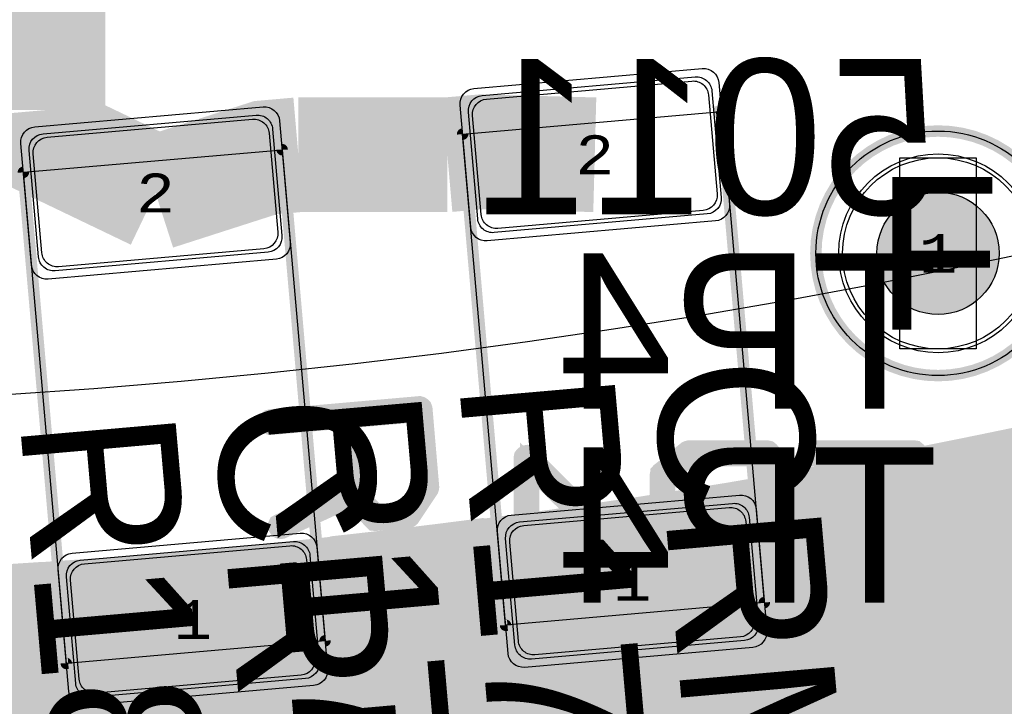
# Model space of a CAD drawing. Extents: x -125 to 125, y -186 to 125.
# Tile 37 of 112: x 6 to 19, y -94 to -85. Entities that reach past the tile are written whole.
import ezdxf
from ezdxf.enums import TextEntityAlignment as Align

# ---------------------------------------------------------------- set-up
doc = ezdxf.new("R2010")
doc.units = 0
doc.header["$MEASUREMENT"] = 0
for name, color, linetype in [('ASSEMBLY_OUTLINES_BTM', 191, 'CONTINUOUS'), ('ASSEMBLY_OUTLINES_TOP', 102, 'CONTINUOUS'), ('ASSEMBLY_PART_NUMBERS_BTM', 191, 'CONTINUOUS'), ('ASSEMBLY_PART_NUMBERS_TOP', 102, 'CONTINUOUS'), ('ASSEMBLY_REF_DES_BTM', 191, 'CONTINUOUS'), ('ASSEMBLY_REF_DES_TOP', 102, 'CONTINUOUS'), ('BOARD_OUTLINE', 10, 'CONTINUOUS'), ('DRILL_DRAWING', 21, 'CONTINUOUS'), ('GENERATED_SILKSCREEN_BTM', 255, 'CONTINUOUS'), ('GENERATED_SILKSCREEN_TOP', 140, 'CONTINUOUS'), ('MANUFACTURING_OUTLINES', 10, 'CONTINUOUS'), ('PART_HOLES_LAYER_BOTTOM', 30, 'CONTINUOUS'), ('PART_HOLES_LAYER_TOP', 30, 'CONTINUOUS'), ('PART_PADS_LAYER_BOTTOM', 230, 'CONTINUOUS'), ('PART_PADS_LAYER_TOP', 150, 'CONTINUOUS'), ('PART_PADS_SMD_TOP', 150, 'CONTINUOUS'), ('PIN_NUMBERS_BTM', 8, 'CONTINUOUS'), ('PIN_NUMBERS_TOP', 8, 'CONTINUOUS'), ('PLACEMENT_OUTLINES_BTM', 222, 'CONTINUOUS'), ('PLACEMENT_OUTLINES_TOP', 130, 'CONTINUOUS'), ('PLANE_DATA_LAYER_BOTTOM', 230, 'CONTINUOUS'), ('PLANE_DATA_LAYER_TOP', 150, 'CONTINUOUS'), ('PLANE_SHAPES_LAYER_BOTTOM', 230, 'CONTINUOUS'), ('PLANE_SHAPES_LAYER_TOP', 150, 'CONTINUOUS'), ('ROUTE_BORDER', 151, 'CONTINUOUS'), ('SILKSCREEN_OUTLINES_BTM', 211, 'CONTINUOUS'), ('SILKSCREEN_OUTLINES_TOP', 150, 'CONTINUOUS'), ('SILKSCREEN_REF_DES_BTM', 211, 'CONTINUOUS'), ('SILKSCREEN_REF_DES_TOP', 150, 'CONTINUOUS'), ('SOLDERMASK_PADS_BTM', 12, 'CONTINUOUS'), ('SOLDERMASK_PADS_TOP', 180, 'CONTINUOUS'), ('SOLDERPASTE_PADS_TOP', 180, 'CONTINUOUS'), ('TRACES_LAYER_TOP', 150, 'CONTINUOUS')]:
    doc.layers.add(name, color=color, linetype=linetype)
doc.styles.add('COURIER_NEW', font='cour.ttf')
doc.styles.add('VERIBEST_GERBER_0', font='txt')

msp = doc.modelspace()

# ---------------------------------------------------------------- hatches: boundary and pattern name
at = {"layer": 'PART_HOLES_LAYER_BOTTOM'}
h = msp.add_hatch(color=256, dxfattribs=at)
edge = h.paths.add_edge_path()
edge.add_arc((18, -88.25), 0.8, 0, 360)
at = {"layer": 'PART_HOLES_LAYER_TOP'}
h = msp.add_hatch(color=256, dxfattribs=at)
edge = h.paths.add_edge_path()
edge.add_arc((18, -88.25), 0.8, 0, 360)
at = {"layer": 'PLANE_DATA_LAYER_BOTTOM'}
h = msp.add_hatch(color=256, dxfattribs=at)
h.paths.add_polyline_path([(-96.5, 0, -1), (96.5, 0, -1)], flags=0)
h.paths.add_polyline_path([(-92.5, 0, -1), (92.5, 0, -1)], flags=0)
at = {"layer": 'PLANE_DATA_LAYER_TOP'}
h = msp.add_hatch(color=256, dxfattribs=at)
h.paths.add_polyline_path([(96.500626, 0.347726, -0.000900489), (96.5, 0.000138), (96.5, -0.695031), (96.499998, -0.69558, -0.003602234), (96.479959, -2.08588, -0.003602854), (96.439883, -3.475986, -0.003602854), (96.379778, -4.86537, -0.003602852), (96.299658, -6.253743, -0.003602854), (96.199539, -7.640818, -0.003602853), (96.079443, -9.026306, -0.003602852), (95.939393, -10.409919, -0.003602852), (95.779419, -11.79137, -0.003602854), (95.599554, -13.170373, -0.003602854), (95.399836, -14.546641, -0.003602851), (95.180306, -15.919887, -0.007205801), (94.681997, -18.656178, -0.003602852), (94.403321, -20.018653, -0.003602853), (94.10504, -21.376971, -0.003602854), (93.787216, -22.73085, -0.003602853), (93.449915, -24.080008, -0.003602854), (93.093207, -25.424166, -0.003602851), (92.717167, -26.763043, -0.003602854), (92.321871, -28.096363, -0.010808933), (91.021296, -32.060211, -0.003602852), (90.549842, -33.368542, -0.0072058), (89.550621, -35.964145, -0.003602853), (89.023062, -37.250878, -0.003602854), (88.477015, -38.529875, -0.003602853), (87.912594, -39.80087, -0.003602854), (87.329916, -41.0636, -0.003602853), (86.729102, -42.317802, -0.003602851), (86.110277, -43.563215, -0.007205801), (84.81911, -46.026645, -0.003602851), (84.147037, -47.244149, -0.007205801), (82.750609, -49.649474, -0.003602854), (82.026543, -50.836794, -0.003602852), (81.285444, -52.013557, -0.003602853), (80.527463, -53.179518, -0.003602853), (79.752759, -54.334435, -0.003602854), (78.961493, -55.478069, -0.003602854), (78.153828, -56.610181, -0.003602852), (77.329934, -57.730537, -0.003602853), (76.489979, -58.838903, -0.007205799), (74.762594, -61.018751, -0.003602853), (73.875522, -62.08978, -0.003602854), (72.973107, -63.147914, -0.003602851), (72.055539, -64.192934, -0.003602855), (71.123006, -65.224624, -0.007205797), (69.213826, -67.247153, -0.003602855), (68.237576, -68.237576, -0.003602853), (67.247154, -69.213826, -0.003602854), (66.242767, -70.175703, -0.003602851), (65.224624, -71.123006, -0.003602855), (64.192934, -72.055539, -0.003602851), (63.147914, -72.973107, -0.003602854), (62.08978, -73.875522, -0.003602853), (61.018751, -74.762594, -0.007205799), (58.838903, -76.489979, -0.003602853), (57.730537, -77.329934, -0.003602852), (56.610181, -78.153828, -0.003602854), (55.478069, -78.961493, -0.003602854), (54.334435, -79.752759, -0.003602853), (53.179518, -80.527463, -0.003602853), (52.013557, -81.285444, -0.003602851), (50.836794, -82.026542, -0.003602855), (49.649474, -82.750609, -0.007205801), (47.244149, -84.147037, -0.003602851), (46.026645, -84.81911, -0.007205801), (43.563215, -86.110277, -0.003602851), (42.317802, -86.729102, -0.003602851), (41.063601, -87.329916, -0.003602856), (39.80087, -87.912594, -0.003602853), (38.529875, -88.477015, -0.003602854), (37.250878, -89.023062, -0.003602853), (35.964145, -89.550621, -0.0072058), (33.368542, -90.549842, -0.003602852), (32.060211, -91.021296, -0.010808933), (28.096363, -92.321871, -0.003602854), (26.763043, -92.717167, -0.003602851), (25.424166, -93.093207, -0.003602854), (24.080008, -93.449915, -0.003602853), (22.73085, -93.787216, -0.003602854), (21.376971, -94.10504, -0.003602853), (20.018653, -94.403321, -0.003602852), (18.656178, -94.681997, -0.007205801), (15.919887, -95.180306, -0.003602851), (14.546641, -95.399836, -0.003602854), (13.170373, -95.599554, -0.003602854), (11.79137, -95.779419, -0.003602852), (10.409919, -95.939393, -0.003602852), (9.026306, -96.079443, -0.003602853), (7.640818, -96.199539, -0.003602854), (6.253743, -96.299658, -0.003602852), (4.86537, -96.379778, -0.003602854), (3.475986, -96.439883, -0.003602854), (2.08588, -96.479959, -0.010808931), (-2.08588, -96.479959, -0.003602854), (-3.475986, -96.439883, -0.003602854), (-4.86537, -96.379778, -0.003602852), (-6.253743, -96.299658, -0.003602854), (-7.640818, -96.199539, -0.003602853), (-9.026306, -96.079443, -0.003602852), (-10.409919, -95.939393, -0.003602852), (-11.79137, -95.779419, -0.003602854), (-13.170373, -95.599554, -0.003602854), (-14.546641, -95.399836, -0.003602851), (-15.919887, -95.180306, -0.007205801), (-18.656178, -94.681997, -0.003602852), (-20.018653, -94.403321, -0.003602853), (-21.376971, -94.10504, -0.003602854), (-22.73085, -93.787216, -0.003602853), (-24.080008, -93.449915, -0.003602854), (-25.424166, -93.093207, -0.003602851), (-26.763043, -92.717167, -0.003602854), (-28.096363, -92.321871, -0.010808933), (-32.060211, -91.021296, -0.003602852), (-33.368542, -90.549842, -0.0072058), (-35.964145, -89.550621, -0.003602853), (-37.250878, -89.023062, -0.003602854), (-38.529875, -88.477015, -0.003602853), (-39.80087, -87.912594, -0.003602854), (-41.0636, -87.329916, -0.003602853), (-42.317802, -86.729102, -0.003602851), (-43.563215, -86.110277, -0.007205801), (-46.026645, -84.81911, -0.003602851), (-47.244149, -84.147037, -0.007205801), (-49.649474, -82.750609, -0.003602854), (-50.836794, -82.026543, -0.003602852), (-52.013557, -81.285444, -0.003602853), (-53.179518, -80.527463, -0.003602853), (-54.334435, -79.752759, -0.003602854), (-55.478069, -78.961493, -0.003602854), (-56.610181, -78.153828, -0.003602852), (-57.730537, -77.329934, -0.003602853), (-58.838903, -76.489979, -0.007205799), (-61.018751, -74.762594, -0.003602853), (-62.08978, -73.875522, -0.003602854), (-63.147914, -72.973107, -0.003602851), (-64.192934, -72.055539, -0.003602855), (-65.224624, -71.123006, -0.007205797), (-67.247153, -69.213826, -0.003602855), (-68.237576, -68.237576, -0.003602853), (-69.213826, -67.247154, -0.003602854), (-70.175703, -66.242767, -0.003602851), (-71.123006, -65.224624, -0.003602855), (-72.055539, -64.192934, -0.003602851), (-72.973107, -63.147914, -0.003602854), (-73.875522, -62.08978, -0.003602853), (-74.762594, -61.018751, -0.007205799), (-76.489979, -58.838903, -0.003602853), (-77.329934, -57.730537, -0.003602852), (-78.153828, -56.610181, -0.003602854), (-78.961493, -55.478069, -0.003602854), (-79.752759, -54.334435, -0.003602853), (-80.527463, -53.179518, -0.003602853), (-81.285444, -52.013557, -0.003602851), (-82.026542, -50.836794, -0.003602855), (-82.750609, -49.649474, -0.007205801), (-84.147037, -47.244149, -0.003602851), (-84.81911, -46.026645, -0.007205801), (-86.110277, -43.563215, -0.003602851), (-86.729102, -42.317802, -0.003602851), (-87.329916, -41.063601, -0.003602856), (-87.912594, -39.80087, -0.003602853), (-88.477015, -38.529875, -0.003602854), (-89.023062, -37.250878, -0.003602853), (-89.550621, -35.964145, -0.0072058), (-90.549842, -33.368542, -0.003602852), (-91.021296, -32.060211, -0.010808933), (-92.321871, -28.096363, -0.003602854), (-92.717167, -26.763043, -0.003602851), (-93.093207, -25.424166, -0.003602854), (-93.449915, -24.080008, -0.003602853), (-93.787216, -22.73085, -0.003602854), (-94.10504, -21.376971, -0.003602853), (-94.403321, -20.018653, -0.003602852), (-94.681997, -18.656178, -0.007205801), (-95.180306, -15.919887, -0.003602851), (-95.399836, -14.546641, -0.003602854), (-95.599554, -13.170373, -0.003602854), (-95.779419, -11.79137, -0.003602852), (-95.939393, -10.409919, -0.003602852), (-96.079443, -9.026306, -0.003602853), (-96.199539, -7.640818, -0.003602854), (-96.299658, -6.253743, -0.003602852), (-96.379778, -4.86537, -0.003602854), (-96.439883, -3.475986, -0.003602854), (-96.479959, -2.08588, -0.003602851), (-96.5, -0.695342, -0.001801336), (-96.502505, -0.000033), (-96.502505, 0.000033, -0.001801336), (-96.5, 0.695342, -0.003602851), (-96.479959, 2.08588, -0.003602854), (-96.439883, 3.475986, -0.003602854), (-96.379778, 4.86537, -0.003602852), (-96.299658, 6.253743, -0.003602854), (-96.199539, 7.640818, -0.003602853), (-96.079443, 9.026306, -0.003602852), (-95.939393, 10.409919, -0.003602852), (-95.779419, 11.79137, -0.003602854), (-95.599554, 13.170373, -0.003602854), (-95.399836, 14.546641, -0.003602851), (-95.180306, 15.919887, -0.007205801), (-94.681997, 18.656178, -0.003016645), (-94.45, 19.797247, -0.0005862), (-94.403321, 20.018653, -0.003602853), (-94.10504, 21.376971, -0.003602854), (-93.787216, 22.73085, -0.003602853), (-93.449915, 24.080008, -0.003602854), (-93.093207, 25.424166, -0.003602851), (-92.717167, 26.763043, -0.003602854), (-92.321871, 28.096363, -0.010808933), (-91.021296, 32.060211, -0.003602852), (-90.549842, 33.368542, -0.003602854), (-90.059583, 34.669944, -0.000659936), (-89.967752, 34.907551, -0.002942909), (-89.550621, 35.964145, -0.003602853), (-89.023062, 37.250878, -0.003602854), (-88.477015, 38.529875, -0.003602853), (-87.912594, 39.80087, -0.003602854), (-87.329916, 41.0636, -0.003602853), (-86.729102, 42.317802, -0.003602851), (-86.110277, 43.563215, -0.007205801), (-84.81911, 46.026645, -0.003602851), (-84.147037, 47.244149, -0.007205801), (-82.750609, 49.649474, -0.003602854), (-82.026543, 50.836794, -0.003602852), (-81.285444, 52.013557, -0.003602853), (-80.527463, 53.179518, -0.003602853), (-79.752759, 54.334435, -0.003602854), (-78.961493, 55.478069, -0.003602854), (-78.153828, 56.610181, -0.003602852), (-77.329934, 57.730537, -0.003602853), (-76.489979, 58.838903, -0.007205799), (-74.762594, 61.018751, -0.003602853), (-73.875522, 62.08978, -0.003602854), (-72.973107, 63.147914, -0.003602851), (-72.055539, 64.192934, -0.003602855), (-71.123006, 65.224624, -0.007205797), (-69.213826, 67.247153, -0.003602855), (-68.237576, 68.237576, -0.003602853), (-67.247154, 69.213826, -0.003602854), (-66.242767, 70.175703, -0.003602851), (-65.224624, 71.123006, -0.003602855), (-64.192934, 72.055539, -0.003602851), (-63.147914, 72.973107, -0.003602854), (-62.08978, 73.875522, -0.003602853), (-61.018751, 74.762594, -0.007205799), (-58.838903, 76.489979, -0.003602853), (-57.730537, 77.329934, -0.003602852), (-56.610181, 78.153828, -0.003602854), (-55.478069, 78.961493, -0.003602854), (-54.334435, 79.752759, -0.003602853), (-53.179518, 80.527463, -0.003602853), (-52.013557, 81.285444, -0.003602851), (-50.836794, 82.026542, -0.003602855), (-49.649474, 82.750609, -0.007205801), (-47.244149, 84.147037, -0.003602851), (-46.026645, 84.81911, -0.007205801), (-43.563215, 86.110277, -0.003602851), (-42.317802, 86.729102, -0.003602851), (-41.063601, 87.329916, -0.003602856), (-39.80087, 87.912594, -0.003602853), (-38.529875, 88.477015, -0.003602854), (-37.250878, 89.023062, -0.003602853), (-35.964145, 89.550621, -0.0072058), (-33.368542, 90.549842, -0.003602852), (-32.060211, 91.021296, -0.010808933), (-28.096363, 92.321871, -0.003602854), (-26.763043, 92.717167, -0.003602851), (-25.424166, 93.093207, -0.003602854), (-24.080008, 93.449915, -0.003602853), (-22.73085, 93.787216, -0.003602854), (-21.376971, 94.10504, -0.003602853), (-20.018653, 94.403321, -0.003602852), (-18.656178, 94.681997, -0.007205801), (-15.919887, 95.180306, -0.003602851), (-14.546641, 95.399836, -0.003602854), (-13.170373, 95.599554, -0.003602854), (-11.79137, 95.779419, -0.003602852), (-10.409919, 95.939393, -0.003602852), (-9.026306, 96.079443, -0.003602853), (-7.640818, 96.199539, -0.003602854), (-6.253743, 96.299658, -0.003602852), (-4.86537, 96.379778, -0.003602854), (-3.475986, 96.439883, -0.003602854), (-2.08588, 96.479959, -0.010808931), (2.08588, 96.479959, -0.003602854), (3.475986, 96.439883, -0.003602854), (4.86537, 96.379778, -0.003602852), (6.253743, 96.299658, -0.003602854), (7.640818, 96.199539, -0.003602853), (9.026306, 96.079443, -0.003602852), (10.409919, 95.939393, -0.003602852), (11.79137, 95.779419, -0.003602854), (13.170373, 95.599554, -0.003602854), (14.546641, 95.399836, -0.003602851), (15.919887, 95.180306, -0.007205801), (18.656178, 94.681997, -0.003602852), (20.018653, 94.403321, -0.003602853), (21.376971, 94.10504, -0.003602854), (22.73085, 93.787216, -0.003602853), (24.080008, 93.449915, -0.003602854), (25.424166, 93.093207, -0.003602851), (26.763043, 92.717167, -0.003602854), (28.096363, 92.321871, -0.010808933), (32.060211, 91.021296, -0.003602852), (33.368542, 90.549842, -0.0072058), (35.964145, 89.550621, -0.003602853), (37.250878, 89.023062, -0.003602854), (38.529875, 88.477015, -0.003602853), (39.80087, 87.912594, -0.003602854), (41.0636, 87.329916, -0.003602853), (42.317802, 86.729102, -0.003602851), (43.563215, 86.110277, -0.007205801), (46.026645, 84.81911, -0.003602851), (47.244149, 84.147037, -0.007205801), (49.649474, 82.750609, -0.003602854), (50.836794, 82.026543, -0.003602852), (52.013557, 81.285444, -0.003602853), (53.179518, 80.527463, -0.003602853), (54.334435, 79.752759, -0.003602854), (55.478069, 78.961493, -0.003602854), (56.610181, 78.153828, -0.003602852), (57.730537, 77.329934, -0.003602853), (58.838903, 76.489979, -0.007205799), (61.018751, 74.762594, -0.003602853), (62.08978, 73.875522, -0.003602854), (63.147914, 72.973107, -0.003602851), (64.192934, 72.055539, -0.003602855), (65.224624, 71.123006, -0.007205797), (67.247153, 69.213826, -0.003602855), (68.237576, 68.237576, -0.003602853), (69.213826, 67.247154, -0.003602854), (70.175703, 66.242767, -0.003602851), (71.123006, 65.224624, -0.003602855), (72.055539, 64.192934, -0.003602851), (72.973107, 63.147914, -0.003602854), (73.875522, 62.08978, -0.003602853), (74.762594, 61.018751, -0.007205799), (76.489979, 58.838903, -0.003602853), (77.329934, 57.730537, -0.003602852), (78.153828, 56.610181, -0.003602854), (78.961493, 55.478069, -0.003602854), (79.752759, 54.334435, -0.003602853), (80.527463, 53.179518, -0.003602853), (81.285444, 52.013557, -0.003602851), (82.026542, 50.836794, -0.003602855), (82.750609, 49.649474, -0.007205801), (84.147037, 47.244149, -0.003602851), (84.81911, 46.026645, -0.007205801), (86.110277, 43.563215, -0.003602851), (86.729102, 42.317802, -0.003602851), (87.329916, 41.063601, -0.003602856), (87.912594, 39.80087, -0.003602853), (88.477015, 38.529875, -0.003602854), (89.023062, 37.250878, -0.003602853), (89.550621, 35.964145, -0.0072058), (90.549842, 33.368542, -0.003602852), (91.021296, 32.060211, -0.010808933), (92.321871, 28.096363, -0.003602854), (92.717167, 26.763043, -0.003602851), (93.093207, 25.424166, -0.003602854), (93.449915, 24.080008, -0.003602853), (93.787216, 22.73085, -0.003602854), (94.10504, 21.376971, -0.003602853), (94.403321, 20.018653, -0.003602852), (94.681997, 18.656178, -0.007205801), (95.180306, 15.919887, -0.003602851), (95.399836, 14.546641, -0.003602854), (95.599554, 13.170373, -0.003602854), (95.779419, 11.79137, -0.003602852), (95.939393, 10.409919, -0.003602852), (96.079443, 9.026306, -0.003602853), (96.199539, 7.640818, -0.003602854), (96.299658, 6.253743, -0.003602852), (96.379778, 4.86537, -0.003602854), (96.439883, 3.475986, -0.003602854), (96.479959, 2.08588, -0.003602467), (96.499999, 0.69549), (96.500001, 0.695215, -0.000899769), (96.500626, 0.347904)], flags=0)
h.paths.add_polyline_path([(-92.6, -13.6, 0.414213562), (-92.15, -13.15), (-92.15, -10.35, 0.414213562), (-92.6, -9.9), (-94, -9.9, 0.414213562), (-94.45, -10.35), (-94.45, -13.15, 0.414213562), (-94, -13.6)], flags=0)
h.paths.add_polyline_path([(-86.821663, 32.379905, 0.087486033), (-86.794526, 32.533811), (-86.794526, 32.533813, 0.31569986), (-87.091234, 32.956899, -0.00036525), (-87.091339, 32.956936), (-88.405466, 33.435239, -0.000364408), (-88.40557, 33.435278, 0.414642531), (-88.982958, 33.166547), (-89.940615, 30.535407, 0.087486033), (-89.967752, 30.381501), (-89.967752, 30.381499, 0.31569986), (-89.671044, 29.958413, -0.00036525), (-89.670939, 29.958376), (-88.356812, 29.480073, -0.000364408), (-88.356708, 29.480034, 0.414642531), (-87.77932, 29.748765)], flags=0)
h.paths.add_polyline_path([(89.940616, -30.535408, 0.087486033), (89.967753, -30.381502), (89.967753, -30.3815, 0.31569986), (89.671045, -29.958414, -0.00036525), (89.67094, -29.958377), (88.356813, -29.480074, -0.000364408), (88.356709, -29.480035, 0.414642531), (87.779321, -29.748766), (86.821664, -32.379906, 0.087486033), (86.794527, -32.533812), (86.794527, -32.533814, 0.31569986), (87.091235, -32.9569, -0.00036525), (87.09134, -32.956937), (88.405467, -33.43524, -0.000364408), (88.405571, -33.435279, 0.414642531), (88.982959, -33.166548)], flags=0)
h.paths.add_polyline_path([(91.940615, -24.535408, 0.087486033), (91.967752, -24.381502), (91.967752, -24.3815, 0.31569986), (91.671044, -23.958414, -0.00036525), (91.670939, -23.958377), (90.356812, -23.480074, -0.000364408), (90.356708, -23.480035, 0.414642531), (89.77932, -23.748766), (88.821663, -26.379906, 0.087486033), (88.794526, -26.533812), (88.794526, -26.533814, 0.31569986), (89.091234, -26.9569, -0.00036525), (89.091339, -26.956937), (90.405466, -27.43524, -0.000364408), (90.40557, -27.435279, 0.414642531), (90.982958, -27.166548)], flags=0)
h.paths.add_polyline_path([(93.896668, 6.211975, 0.389682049), (94.308699, 6.66037), (94.308699, 6.660374, 0.021817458), (94.306987, 6.69959), (94.062951, 9.488936, 0.414555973), (93.574922, 9.897961, -0.000289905), (93.574834, 9.897953), (92.182234, 9.776115, -0.000694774), (92.182023, 9.776097, 0.059596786), (92.077335, 9.75449, -0.479061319), (91.977409, 9.818672, 0.001187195), (91.929745, 10.25534, -0.42369729), (91.999473, 10.339751, 0.002394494), (92.003768, 10.340111, -0.000289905), (92.003856, 10.340119), (93.396456, 10.461957, -0.000698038), (93.396668, 10.461975, 0.389682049), (93.808699, 10.91037), (93.808699, 10.910374, 0.021817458), (93.806987, 10.94959), (93.562951, 13.738936, 0.414555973), (93.074922, 14.147961, -0.000289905), (93.074834, 14.147953), (91.682234, 14.026115, -0.000694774), (91.682023, 14.026097, 0.085480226), (91.534215, 13.987564, -0.496668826), (91.427441, 14.045397, 0.068971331), (84.160859, 38.382286, -0.731355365), (84.268524, 38.47976, 0.246006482), (84.685649, 38.461089, -0.000344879), (84.685744, 38.461134), (85.953561, 39.052325, -0.000187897), (85.953613, 39.052349, 0.291678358), (86.213743, 39.460331), (86.213743, 39.460333, 0.109516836), (86.171582, 39.65051), (84.988251, 42.188173, 0.414616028), (84.389675, 42.405573, -0.000344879), (84.38958, 42.405528), (83.121763, 41.814337, -0.000187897), (83.121711, 41.814313, 0.277257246), (82.862222, 41.430334, -0.76979473), (82.717988, 41.400294, 0.005566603), (81.775733, 43.231693, -0.122176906), (81.766899, 43.267306), (81.766899, 43.267307, -0.27753138), (81.807377, 43.334615), (81.814245, 43.33826, -0.347234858), (81.90716, 43.321305, 0.33322508), (82.435649, 43.211089, -0.000344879), (82.435744, 43.211134), (83.703561, 43.802325, -0.000187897), (83.703613, 43.802349, 0.291678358), (83.963743, 44.210331), (83.963743, 44.210333, 0.109516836), (83.921582, 44.40051), (82.738251, 46.938173, 0.414616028), (82.139675, 47.155573, -0.000344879), (82.13958, 47.155528), (80.871763, 46.564337, -0.000187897), (80.871711, 46.564313, 0.291678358), (80.611581, 46.156331), (80.611581, 46.156328, 0.109516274), (80.653742, 45.966152), (81.772211, 43.567586, -0.109514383), (81.77935, 43.535383, -0.277523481), (81.738874, 43.468076), (81.737054, 43.46711, -0.413739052), (81.634081, 43.498584, 0.090205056), (61.088322, 69.458382, -0.215604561), (61.062446, 69.5156), (61.062446, 69.515601, -0.592706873), (61.179725, 69.57978, 0.377286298), (61.767346, 69.669906, -0.000265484), (61.767398, 69.669968), (62.666431, 70.741394, -0.000377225), (62.666505, 70.741482, 0.414652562), (62.611475, 71.375972), (60.466551, 73.175778, 0.414528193), (59.832266, 73.119944, -0.000265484), (59.832214, 73.119882), (58.933181, 72.048456, -0.000377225), (58.933107, 72.048368, 0.326289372), (58.896596, 71.518817, -0.141418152), (58.908314, 71.478215), (58.908314, 71.478214, -0.633744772), (58.783689, 71.41938, 0.006308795), (56.962908, 72.879882, -0.651982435), (56.997159, 73.015058, 0.178521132), (57.267345, 73.169905, -0.000265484), (57.267397, 73.169967), (58.16643, 74.241393, -0.000377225), (58.166504, 74.241481, 0.414652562), (58.111474, 74.875971), (55.96655, 76.675777, 0.414528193), (55.332265, 76.619943, -0.000265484), (55.332213, 76.619881), (54.43318, 75.548455, -0.000377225), (54.433106, 75.548367, 0.356169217), (54.424394, 74.979502, -0.871535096), (54.319872, 74.870565, 0.062704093), (34.065925, 85.998621, -0.590641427), (34.049071, 86.131019, 0.148919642), (34.206673, 86.340617), (34.685501, 87.656187, 0.41421434), (34.416549, 88.232957), (31.785409, 89.190613, 0.414212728), (31.208639, 88.921661), (30.729811, 87.606091, 0.131738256), (30.709535, 87.373891, -0.043742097), (30.710697, 87.360634, -0.51682272), (30.609282, 87.288727, 0.006376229), (28.373307, 88.04093, -0.568880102), (28.344132, 88.16864, 0.115710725), (28.456673, 88.340617), (28.935501, 89.656187, 0.41421434), (28.666549, 90.232957), (26.035409, 91.190613, 0.414212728), (25.458639, 90.921661), (24.979811, 89.606091, 0.249112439), (25.0384, 89.187975, -0.158172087), (25.052916, 89.143237), (25.052916, 89.143236, -0.496686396), (24.956158, 89.069862, 0.085386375), (-6.242478, 92.289119, -0.552856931), (-6.318333, 92.393537, 0.140228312), (-6.292841, 92.639764, -0.000236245), (-6.292853, 92.639835), (-6.535874, 94.018077, 0.414215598), (-7.057181, 94.3831), (-9.814643, 93.896885, 0.363969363), (-10.1865, 93.453722), (-10.1865, 93.453721, 0.043896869), (-10.179589, 93.375162, -0.000236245), (-10.179577, 93.375091), (-9.945144, 92.045556, -0.433709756), (-10.011938, 91.956572, 0.001904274), (-10.712082, 91.877643, -0.448630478), (-10.797106, 91.95333), (-10.797106, 91.953332, -0.051655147), (-10.795488, 91.968951, 0.051663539), (-10.78593, 92.061204), (-10.78593, 92.061205, 0.043896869), (-10.792841, 92.139764, -0.000236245), (-10.792853, 92.139835), (-11.035874, 93.518077, 0.414215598), (-11.557181, 93.8831), (-14.314643, 93.396885, 0.363969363), (-14.6865, 92.953722), (-14.6865, 92.953721, 0.043896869), (-14.679589, 92.875162, -0.000236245), (-14.679577, 92.875091), (-14.436555, 91.496848, 0.024401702), (-14.426834, 91.454041, -0.448265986), (-14.488295, 91.358302, 0.067685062), (-38.359133, 84.171414, -0.742525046), (-38.455439, 84.280996, 0.14000172), (-38.387564, 84.518652), (-38.387564, 84.518654, 0.131651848), (-38.447852, 84.743653), (-39.147852, 85.956089, 0.414214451), (-39.762564, 86.120801), (-42.187436, 84.720801, 0.267949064), (-42.412436, 84.33109), (-42.412436, 84.331088, 0.131651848), (-42.352148, 84.106089), (-41.652148, 82.893653, 0.093511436), (-41.543372, 82.76712, -0.546760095), (-41.55671, 82.639517, 0.006064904), (-43.549064, 81.607162, -0.470943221), (-43.657725, 81.651837, 0.055841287), (-43.697853, 81.743653), (-44.397853, 82.956089, 0.414214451), (-45.012565, 83.120801), (-47.437437, 81.720801, 0.267949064), (-47.662437, 81.33109), (-47.662437, 81.331088, 0.131651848), (-47.602149, 81.106089), (-46.902149, 79.893653, 0.032310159), (-46.869913, 79.845319, -0.450160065), (-46.891817, 79.733352, 0.08430046), (-70.583138, 59.785204, -0.698483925), (-70.717483, 59.834454), (-70.717483, 59.834457, -0.007997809), (-70.717444, 59.836895, 0.00800932), (-70.717213, 59.851309), (-70.717213, 59.851325, 0.24469719), (-70.909102, 60.219942), (-72.055918, 61.022949, 0.414210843), (-72.682643, 60.91244), (-74.288657, 58.618815, 0.153915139), (-74.370039, 58.360705), (-74.370039, 58.360703, 0.24469719), (-74.17815, 57.992086), (-73.031334, 57.189079, 0.087677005), (-72.889368, 57.122944, -0.339663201), (-72.832834, 57.049326), (-72.832834, 57.049325, -0.167529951), (-72.849022, 57.002368, 0.004766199), (-73.922448, 55.603252, -0.512778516), (-74.046173, 55.605942, 0.089867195), (-74.159102, 55.719942), (-75.305918, 56.522949, 0.414210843), (-75.932643, 56.41244), (-77.538657, 54.118815, 0.153915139), (-77.620039, 53.860705), (-77.620039, 53.860703, 0.24469719), (-77.42815, 53.492086), (-76.281334, 52.689079, 0.064126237), (-76.179518, 52.635712, -0.313747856), (-76.129783, 52.564255), (-76.129783, 52.564254, -0.15210982), (-76.143257, 52.520989, 0.076351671), (-88.395677, 27.248013, -0.860655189), (-88.544696, 27.270459), (-88.544696, 27.270478, -0.006273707), (-88.544672, 27.27239, 0.006336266), (-88.544527, 27.283794), (-88.544527, 27.283813, 0.31569986), (-88.841235, 27.706899, -0.00036525), (-88.84134, 27.706936), (-90.155467, 28.185239, -0.000364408), (-90.155571, 28.185278, 0.414642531), (-90.732959, 27.916547), (-91.690616, 25.285407, 0.087486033), (-91.717753, 25.131501), (-91.717753, 25.131499, 0.31569986), (-91.421045, 24.708413, -0.00036525), (-91.42094, 24.708376), (-90.106813, 24.230073, -0.000364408), (-90.106709, 24.230034, 0.414642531), (-89.529321, 24.498765), (-88.6911, 26.801758, -0.83910535), (-88.543295, 26.775697), (-88.543295, 26.775696, -0.073486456), (-88.546552, 26.753657, 0.073487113), (-92.5, 0.000001), (-92.5, -0.000008, 0.013092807), (-92.373191, -4.841856, -0.013063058), (-92.373087, -4.845836), (-92.373087, -4.845845, -0.502092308), (-92.471112, -4.918853, 0.072749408), (-92.6, -4.9), (-94, -4.9, 0.414213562), (-94.45, -5.35), (-94.45, -8.15, 0.414213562), (-94, -8.6), (-92.6, -8.6, 0.229271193), (-92.247083, -8.429193, -0.677052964), (-92.111442, -8.469493, 0.082019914), (-84.496994, -37.636525, -0.105143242), (-84.490401, -37.667529), (-84.490401, -37.66753, -0.745103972), (-84.630333, -37.709299, 0.382657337), (-85.210995, -37.555017), (-86.458406, -38.190605, 0.414213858), (-86.655062, -38.795854), (-85.38389, -41.29067, 0.414212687), (-84.778643, -41.487329), (-83.531232, -40.851741, 0.228402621), (-83.29462, -40.540786, -0.716477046), (-83.15146, -40.522644, 0.004932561), (-82.335813, -42.155236, -0.118851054), (-82.32744, -42.189963, -0.473202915), (-82.418564, -42.264687, 0.168664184), (-82.710994, -42.305018), (-83.958405, -42.940606, 0.414213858), (-84.155061, -43.545855), (-82.883889, -46.040671, 0.414212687), (-82.278642, -46.23733), (-81.031231, -45.601742, 0.220282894), (-80.797612, -45.304376, -0.683310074), (-80.657014, -45.284612, 0.087546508), (-60.288444, -70.153784, -0.218604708), (-60.261909, -70.211575), (-60.261909, -70.211576, -0.577436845), (-60.376226, -70.277557, 0.38895059), (-60.969942, -70.409102), (-61.772948, -71.555915, 0.153915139), (-61.85433, -71.814025, 0.244698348), (-61.662439, -72.182644), (-59.368815, -73.788657, 0.414214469), (-58.742086, -73.67815), (-57.93908, -72.531337, 0.127386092), (-57.860132, -72.319966, -0.592937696), (-57.736781, -72.268347, 0.003607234), (-56.688056, -73.093872, -0.23180665), (-56.658555, -73.154085), (-56.658555, -73.154086, -0.481263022), (-56.751636, -73.228393, 0.30477079), (-57.219942, -73.409102), (-58.022948, -74.555915, 0.153915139), (-58.10433, -74.814025, 0.244698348), (-57.912439, -75.182644), (-55.618815, -76.788657, 0.414214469), (-54.992086, -76.67815), (-54.18908, -75.531337, 0.207575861), (-54.11738, -75.180384, -0.051991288), (-54.119019, -75.164665), (-54.119019, -75.164663, -0.611098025), (-53.998336, -75.102795, 0.064817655), (-32.97034, -86.424572, -0.452207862), (-32.930353, -86.53179, 0.035849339), (-32.956674, -86.590616), (-33.435502, -87.906186, 0.41421434), (-33.16655, -88.482956), (-30.53541, -89.440612, 0.414212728), (-29.95864, -89.17166), (-29.479812, -87.85609, 0.045747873), (-29.458874, -87.776628, -0.460918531), (-29.359538, -87.716974, 0.003943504), (-27.972301, -88.169158, -0.472181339), (-27.928509, -88.278389, 0.03800214), (-27.956674, -88.340617), (-28.435502, -89.656187, 0.41421434), (-28.16655, -90.232957), (-25.53541, -91.190613, 0.414212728), (-24.95864, -90.921661), (-24.479812, -89.606091, 0.160295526), (-24.471042, -89.324924, -0.587338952), (-24.377871, -89.229869, 0.083819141), (6.266683, -92.287478, -0.434212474), (6.348045, -92.363503), (6.348045, -92.363505, -0.048084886), (6.346642, -92.37806, 0.048091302), (6.338354, -92.464026), (6.338354, -92.464029, 0.021817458), (6.340066, -92.503245), (6.462031, -93.897305, -0.000293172), (6.462039, -93.897394, 0.414556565), (6.949592, -94.306987), (9.738938, -94.062951, 0.388878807), (10.149718, -93.614663), (10.149718, -93.614661, 0.021817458), (10.148006, -93.575445), (10.026041, -92.181385, -0.000293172), (10.026033, -92.181296, 0.072391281), (9.996403, -92.055103, -0.494517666), (10.059017, -91.951434, 0.005370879), (12.031965, -91.714131, -0.452957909), (12.118077, -91.789684, -0.08462704), (12.113773, -91.814931, 0.084628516), (12.088355, -91.964028), (12.088355, -91.964029, 0.021817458), (12.090067, -92.003245), (12.212032, -93.397305, -0.000293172), (12.21204, -93.397394, 0.414556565), (12.699593, -93.806987), (15.488939, -93.562951, 0.388878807), (15.899719, -93.114663), (15.899719, -93.114661, 0.021817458), (15.898007, -93.075445), (15.776042, -91.681385, -0.000293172), (15.776034, -91.681296, 0.253230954), (15.540527, -91.3235, -0.71386987), (15.563745, -91.181247, 0.06527067), (38.541526, -84.088054, -0.546488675), (38.649476, -84.157324, -0.053346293), (38.647751, -84.173446, 0.053346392), (38.637564, -84.268654), (38.637564, -84.268655, 0.131651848), (38.697852, -84.493654), (39.397852, -85.70609, 0.414214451), (40.012564, -85.870802), (42.437436, -84.470802, 0.267949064), (42.662436, -84.081091), (42.662436, -84.081089, 0.131651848), (42.602148, -83.85609), (41.902148, -82.643654, 0.037946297), (41.863667, -82.587341, -0.170449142), (41.846942, -82.539705, -0.282375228), (41.888635, -82.471766, 0.006553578), (44.035906, -81.345492, -0.637481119), (44.146815, -81.427875, 0.050823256), (44.137564, -81.518651), (44.137564, -81.518654, 0.131651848), (44.197852, -81.743653), (44.897852, -82.956089, 0.414214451), (45.512564, -83.120801), (47.937436, -81.720801, 0.267949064), (48.162436, -81.33109), (48.162436, -81.331088, 0.131651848), (48.102148, -81.106089), (47.402148, -79.893653, 0.165518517), (47.183968, -79.702627, -0.618397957), (47.174153, -79.566634, 0.081498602), (70.127567, -60.318938, -0.734279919), (70.261139, -60.376403, 0.025555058), (70.258791, -60.422313), (70.258791, -60.422318, 0.221999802), (70.419938, -60.767374, -0.000291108), (70.420006, -60.767431), (71.491367, -61.666409, -0.000393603), (71.491459, -61.666486, 0.414672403), (72.125973, -61.611475), (73.925779, -59.46655, 0.176326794), (74.031059, -59.177296), (74.031059, -59.177294, 0.221999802), (73.869912, -58.832238, -0.000291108), (73.869844, -58.832181), (72.798483, -57.933203, -0.000393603), (72.798391, -57.933126, 0.268072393), (72.355156, -57.85436, -0.520217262), (72.252973, -57.782727, -0.170124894), (72.269638, -57.735166, 0.005995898), (73.633402, -55.985464, -0.641794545), (73.768599, -56.015761, 0.167709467), (73.919937, -56.267373, -0.000291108), (73.920005, -56.26743), (74.991366, -57.166408, -0.000393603), (74.991458, -57.166485, 0.414672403), (75.625972, -57.111474), (77.425778, -54.966549, 0.176326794), (77.531058, -54.677295), (77.531058, -54.677293, 0.221999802), (77.369911, -54.332237, -0.000291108), (77.369843, -54.33218), (76.298482, -53.433202, -0.000393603), (76.29839, -53.433125, 0.414672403), (75.663876, -53.488136), (75.597031, -53.567799, -0.959956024), (75.476482, -53.474767, 0.155332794), (92.5, 0), (92.5, 0.000005, 0.016266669), (92.304296, 6.013897, -0.016255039), (92.304135, 6.018848), (92.304135, 6.018851, -0.461807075), (92.392454, 6.094081, 0.062118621), (92.503767, 6.090111, -0.000293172), (92.503856, 6.090119), (93.896456, 6.211957, -0.000698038)], flags=0)
for points in [[(15.327701, -91.71999), (15.665935, -91.316898)], [(12.538354, -91.964026), (12.014558, -91.913794)], [(9.5777, -92.21999), (10.092644, -92.111736)], [(6.788353, -92.464026), (6.262369, -92.448972)], [(15.449719, -93.114662), (15.852812, -93.452897)], [(12.660372, -93.358698), (12.322137, -93.761791)], [(9.699718, -93.614662), (10.102811, -93.952897)], [(6.910371, -93.858698), (6.572136, -94.261791)]]:
    msp.add_hatch(color=256, dxfattribs=at).paths.add_polyline_path(points, is_closed=False, flags=0)
at = {"layer": 'PLANE_SHAPES_LAYER_BOTTOM'}
h = msp.add_hatch(color=256, dxfattribs=at)
h.paths.add_polyline_path([(-96.5, 0, -1), (96.5, 0, -1)], flags=0)
h.paths.add_polyline_path([(-92.5, 0, -1), (92.5, 0, -1)], flags=0)
at = {"layer": 'PLANE_SHAPES_LAYER_TOP'}
h = msp.add_hatch(color=256, dxfattribs=at)
h.paths.add_polyline_path([(-96.56345, 0, -1), (96.56345, 0, -1)], flags=0)
h.paths.add_polyline_path([(-92.5, 0, -1), (92.5, 0, -1)], flags=0)

# ---------------------------------------------------------------- linework, layer by layer
at = {"layer": 'ASSEMBLY_OUTLINES_BTM'}
msp.add_lwpolyline([(17.5, -89.5), (17.5, -87), (18.5, -87), (18.5, -89.5)], close=True, dxfattribs=at)
msp.add_circle((18, -88.25), 1.6, dxfattribs=at)
at = {"layer": 'ASSEMBLY_OUTLINES_TOP'}
for points in [[(12.337982, -93.115874), (11.775828, -86.690418), (15.16289, -86.394088), (15.725044, -92.819544)], [(6.587982, -93.615873), (6.025828, -87.190418), (9.41289, -86.894088), (9.975044, -93.319544)]]:
    msp.add_lwpolyline(points, close=True, dxfattribs=at)
for radius in [125, 90.284619]:
    msp.add_circle((0, 0), radius, dxfattribs=at)
at = {"layer": 'BOARD_OUTLINE'}
msp.add_circle((0, 0), 97.5, dxfattribs=at)
at = {"layer": 'GENERATED_SILKSCREEN_BTM', "const_width": 0.15}
msp.add_lwpolyline([(16.4, -88.25, -1), (19.6, -88.25, -1)], format="xyb", close=True, dxfattribs=at)
at = {"layer": 'GENERATED_SILKSCREEN_BTM', "const_width": 0.254}
for points in [[(13.746008, -92.116896), (12.652792, -91.027744), (12.652792, -92.116896), (13.746008, -92.116896)], [(14.3678, -91.596704), (14.361704, -91.59264), (14.359672, -91.58248), (14.355608, -91.57232), (14.353576, -91.56216), (14.353576, -91.143568), (14.355608, -91.133408), (14.359672, -91.127312), (14.359672, -91.121216), (14.361704, -91.119184), (14.365768, -91.117152), (14.3678, -91.113088), (14.71324, -90.832672), (14.7234, -90.828608), (14.731528, -90.826576), (14.739656, -90.824544), (15.763784, -90.824544), (15.782072, -90.828608), (15.794264, -90.838768), (15.804424, -90.85096), (15.808488, -90.865184), (15.808488, -92.815904), (15.804424, -92.83216), (15.794264, -92.84232), (15.782072, -92.848416), (15.767848, -92.850448), (15.751592, -92.848416), (15.737368, -92.84232), (15.727208, -92.83216), (15.723144, -92.815904), (15.723144, -91.881184), (14.739656, -91.881184), (14.725432, -91.879152), (14.721368, -91.87712), (14.717304, -91.87712), (14.71324, -91.875088), (14.3678, -91.596704)], [(17.041912, -92.815904), (17.03988, -92.830128), (17.02972, -92.84232), (17.015496, -92.848416), (17.001272, -92.850448), (16.98908, -92.848416), (16.974856, -92.84232), (16.964696, -92.830128), (16.960632, -92.815904), (16.960632, -90.907856), (16.316488, -90.907856), (16.302264, -90.903792), (16.290072, -90.895664), (16.283976, -90.88144), (16.281944, -90.867216), (16.283976, -90.85096), (16.290072, -90.836736), (16.302264, -90.826576), (16.316488, -90.824544), (17.688088, -90.824544), (17.702312, -90.826576), (17.714504, -90.836736), (17.7206, -90.85096), (17.722632, -90.867216), (17.7206, -90.88144), (17.714504, -90.895664), (17.702312, -90.903792), (17.688088, -90.907856), (17.041912, -90.907856), (17.041912, -92.815904)], [(12.652792, -92.815904), (12.65076, -92.83216), (12.6406, -92.84232), (12.626376, -92.848416), (12.612152, -92.850448), (12.597928, -92.848416), (12.585736, -92.84232), (12.575576, -92.83216), (12.571512, -92.815904), (12.571512, -92.200208), (12.476008, -92.200208), (12.461784, -92.196144), (12.449592, -92.188016), (12.443496, -92.173792), (12.441464, -92.159568), (12.443496, -92.143312), (12.449592, -92.129088), (12.461784, -92.118928), (12.476008, -92.116896), (12.571512, -92.116896), (12.571512, -90.92208), (12.573544, -90.91192), (12.57964, -90.903792), (12.587768, -90.895664), (12.597928, -90.889568), (12.61012, -90.885504), (12.622312, -90.883472), (12.632472, -90.885504), (12.642632, -90.893632), (13.876056, -92.127056), (13.884184, -92.139248), (13.888248, -92.15144), (13.886216, -92.163632), (13.878088, -92.177856), (13.874024, -92.188016), (13.865896, -92.194112), (13.857768, -92.198176), (13.847608, -92.200208), (12.652792, -92.200208), (12.652792, -92.815904)], [(15.723144, -90.907856), (14.751848, -90.907856), (14.434856, -91.163888), (14.434856, -91.54184), (14.751848, -91.799904), (15.723144, -91.799904), (15.723144, -90.907856)]]:
    msp.add_lwpolyline(points, dxfattribs=at)
at = {"layer": 'GENERATED_SILKSCREEN_TOP'}
for points, const_width in [([(15.725049, -92.819544, -0.414213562), (15.725044, -92.819549), (15.700141, -92.821728), (15.70014, -92.821718), (15.725039, -92.819539), (15.162885, -86.394093), (15.137985, -86.396272), (15.137984, -86.396262), (15.162889, -86.394083, -0.473284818), (15.162895, -86.394088), (15.725049, -92.819543, -0.049388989), (15.725049, -92.819544)], 0.15), ([(12.362889, -93.1137), (12.337983, -93.115879, -0.473284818), (12.337977, -93.115874), (11.775823, -86.690419, -0.414213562), (11.775828, -86.690413), (11.775833, -86.690413), (11.800732, -86.688234), (11.800733, -86.688244), (11.775833, -86.690423), (12.337987, -93.115869), (12.362888, -93.11369), (12.362889, -93.1137)], 0.15), ([(9.975049, -93.319544, -0.414213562), (9.975044, -93.319549), (9.95014, -93.321728), (9.950139, -93.321718), (9.975039, -93.319539), (9.412885, -86.894093), (9.387985, -86.896272), (9.387984, -86.896262), (9.412889, -86.894083, -0.473284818), (9.412895, -86.894088), (9.975049, -93.319543, -0.049388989), (9.975049, -93.319544)], 0.15), ([(6.612888, -93.613699), (6.587983, -93.615878, -0.473284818), (6.587977, -93.615873), (6.025823, -87.190419, -0.414213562), (6.025828, -87.190413), (6.025833, -87.190413), (6.050732, -87.188234), (6.050733, -87.188244), (6.025833, -87.190423), (6.587987, -93.615868), (6.612887, -93.613689), (6.612888, -93.613699)], 0.15), ([(11.472477, -92.83796), (11.470445, -92.850152), (11.470445, -92.864375, -0.16227766), (11.470444, -92.864378), (11.464349, -92.874537, -0.16227766), (11.464347, -92.874539), (11.456219, -92.880635, -0.111991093), (11.456217, -92.880636), (11.441993, -92.8847, -0.099019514), (11.441991, -92.8847), (9.97522, -93.011768), (9.975219, -93.011758), (11.441991, -92.88469), (11.456214, -92.880626), (11.46434, -92.874532), (11.470435, -92.864374), (11.470435, -92.85015), (11.472467, -92.837959), (11.470435, -92.8278), (11.470435, -92.827799), (11.466373, -92.819676, -0.071067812), (11.466372, -92.819675), (11.458244, -92.811547, -0.049388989), (11.458244, -92.811546), (10.868967, -92.46814, -0.049388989), (10.868966, -92.46814), (10.854742, -92.462044), (10.840522, -92.462044), (10.830365, -92.47017, -0.071067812), (10.830364, -92.470171), (10.820204, -92.480331, -0.111991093), (10.820202, -92.480332), (10.812077, -92.494551), (10.812077, -92.494552), (10.810045, -92.508775), (10.814109, -92.522996), (10.826299, -92.533155), (11.307882, -92.817634, -0.825792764), (11.30788, -92.817644), (9.96845, -92.934383), (9.968449, -92.934373), (11.307864, -92.817635), (10.826294, -92.533164, -0.071067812), (10.826293, -92.533163), (10.814101, -92.523003, -0.184527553), (10.814099, -92.523), (10.810035, -92.508776), (10.810035, -92.508774), (10.812067, -92.49455, -0.184527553), (10.812069, -92.494547), (10.820195, -92.480327, -0.213376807), (10.820196, -92.480323), (10.830356, -92.470163, -0.16227766), (10.830359, -92.470162), (10.840517, -92.462035, -0.16227766), (10.84052, -92.462034), (10.854743, -92.462034, -0.145489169), (10.854746, -92.462034), (10.86897, -92.46813, -0.111991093), (10.868972, -92.468131), (11.458249, -92.811538, -0.16227766), (11.458252, -92.811539), (11.46638, -92.819667, -0.213376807), (11.466381, -92.819671), (11.470443, -92.827795, -0.184527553), (11.470445, -92.827798), (11.472477, -92.837958), (11.472477, -92.83796)], 0.254)]:
    msp.add_lwpolyline(points, format="xyb", dxfattribs=dict(at, const_width=const_width))
at = {"layer": 'GENERATED_SILKSCREEN_TOP', "const_width": 0.254}
for points in [[(10.60684, -91.744743), (10.612936, -91.750839), (10.621064, -91.750839), (10.633256, -91.754903), (10.643416, -91.754903), (11.057944, -91.718327), (11.068104, -91.716295), (11.076232, -91.712231), (11.080296, -91.710199), (11.082328, -91.708167), (11.08436, -91.704103), (11.090456, -91.702071), (11.336328, -91.334279), (11.340392, -91.322087), (11.340392, -91.315991), (11.342424, -91.305831), (11.255048, -90.285767), (11.248952, -90.269511), (11.23676, -90.257319), (11.224568, -90.249191), (11.210344, -90.245127), (9.26572, -90.415815), (9.251496, -90.419879), (9.241336, -90.432071), (9.237272, -90.446295), (9.23524, -90.460519), (9.239304, -90.474743), (9.247432, -90.488967), (9.257592, -90.497095), (9.273848, -90.499127), (10.204504, -90.417847), (10.287816, -91.368823), (9.375448, -91.785383), (9.361224, -91.793511), (9.355128, -91.807735), (9.355128, -91.823991), (9.359192, -91.836183), (9.36732, -91.848375), (9.37748, -91.856503), (9.391704, -91.860567), (9.40796, -91.858535), (10.320328, -91.441975), (10.60684, -91.744743)], [(11.173768, -90.334535), (11.259112, -91.301767), (11.031528, -91.639079), (10.655608, -91.671591), (10.371128, -91.378983), (10.285784, -90.411751), (11.173768, -90.334535)], [(11.702088, -95.402343), (11.5822, -94.038871), (11.578136, -94.022615), (11.567976, -94.012455), (11.553752, -94.008391), (11.537496, -94.006359), (11.523272, -94.010423), (11.509048, -94.018551), (11.50092, -94.030743), (11.498888, -94.044967), (11.61268, -95.341383)]]:
    msp.add_lwpolyline(points, dxfattribs=at)
at = {"layer": 'MANUFACTURING_OUTLINES'}
msp.add_circle((0, 0), 97.5254, dxfattribs=at)
at = {"layer": 'PART_HOLES_LAYER_BOTTOM'}
msp.add_circle((18, -88.25), 0.8, dxfattribs=at)
at = {"layer": 'PART_HOLES_LAYER_TOP'}
msp.add_circle((18, -88.25), 0.8, dxfattribs=at)
at = {"layer": 'PART_PADS_LAYER_BOTTOM'}
msp.add_circle((18, -88.25), 1.25, dxfattribs=at)
at = {"layer": 'PART_PADS_LAYER_TOP'}
msp.add_circle((18, -88.25), 1.25, dxfattribs=at)
at = {"layer": 'PART_PADS_SMD_TOP'}
for points in [[(15.160885, -87.518542, -0.414213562), (14.979077, -87.735212), (12.189732, -87.979248, -0.414214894), (11.973062, -87.79744), (11.851043, -86.402768, -0.414213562), (12.032851, -86.186098), (14.822196, -85.942062, -0.414214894), (15.038866, -86.12387)], [(9.410885, -88.018542, -0.414213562), (9.229077, -88.235212), (6.439732, -88.479248, -0.414214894), (6.223062, -88.29744), (6.101043, -86.902768, -0.414213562), (6.282851, -86.686098), (9.072196, -86.442062, -0.414214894), (9.288866, -86.62387)], [(15.648958, -93.097232, -0.414213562), (15.46715, -93.313902), (12.677805, -93.557938, -0.414214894), (12.461135, -93.37613), (12.339116, -91.981458, -0.414213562), (12.520924, -91.764788), (15.310269, -91.520752, -0.414214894), (15.526939, -91.70256)], [(9.898957, -93.597232, -0.414213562), (9.717149, -93.813902), (6.927804, -94.057938, -0.414214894), (6.711134, -93.87613), (6.589115, -92.481458, -0.414213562), (6.770923, -92.264788), (9.560268, -92.020752, -0.414214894), (9.776938, -92.20256)]]:
    msp.add_lwpolyline(points, format="xyb", close=True, dxfattribs=at)
at = {"layer": 'PLACEMENT_OUTLINES_BTM'}
msp.add_circle((18, -88.25), 1.6, dxfattribs=at)
at = {"layer": 'PLACEMENT_OUTLINES_TOP'}
for points in [[(12.337982, -93.115874), (11.775828, -86.690418), (15.16289, -86.394088), (15.725044, -92.819544)], [(6.587982, -93.615873), (6.025828, -87.190418), (9.41289, -86.894088), (9.975044, -93.319544)]]:
    msp.add_lwpolyline(points, close=True, dxfattribs=at)
at = {"layer": 'PLANE_DATA_LAYER_TOP', "const_width": 0.25}
for points in [[(15.327701, -91.71999), (15.665935, -91.316898)], [(12.538354, -91.964026), (12.014558, -91.913794)], [(9.5777, -92.21999), (10.092644, -92.111736)], [(6.788353, -92.464026), (6.262369, -92.448972)], [(15.449719, -93.114662), (15.852812, -93.452897)], [(12.660372, -93.358698), (12.322137, -93.761791)], [(9.699718, -93.614662), (10.102811, -93.952897)], [(6.910371, -93.858698), (6.572136, -94.261791)]]:
    msp.add_lwpolyline(points, dxfattribs=at)
at = {"layer": 'ROUTE_BORDER'}
msp.add_circle((0, 0), 96.5, dxfattribs=at)
at = {"layer": 'SILKSCREEN_OUTLINES_BTM'}
msp.add_circle((18, -88.25), 1.6, dxfattribs=at)
at = {"layer": 'SILKSCREEN_OUTLINES_TOP'}
for points in [[(12.337982, -93.115874), (11.775828, -86.690418), (15.16289, -86.394088), (15.725044, -92.819544)], [(6.587982, -93.615873), (6.025828, -87.190418), (9.41289, -86.894088), (9.975044, -93.319544)]]:
    msp.add_lwpolyline(points, close=True, dxfattribs=at)
at = {"layer": 'SOLDERMASK_PADS_BTM'}
msp.add_circle((18, -88.25), 1.3, dxfattribs=at)
at = {"layer": 'SOLDERMASK_PADS_TOP'}
for points in [[(15.26922, -87.609446, -0.414213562), (15.087412, -87.826116), (12.098828, -88.087583, -0.414212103), (11.882158, -87.905776), (11.742708, -86.311864, -0.414213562), (11.924516, -86.095194), (14.9131, -85.833727, -0.414212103), (15.12977, -86.015534)], [(9.51922, -88.109446, -0.414213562), (9.337412, -88.326116), (6.348828, -88.587583, -0.414212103), (6.132158, -88.405776), (5.992708, -86.811864, -0.414213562), (6.174516, -86.595194), (9.1631, -86.333727, -0.414212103), (9.37977, -86.515534)], [(15.757293, -93.188136, -0.414213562), (15.575485, -93.404806), (12.586901, -93.666273, -0.414212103), (12.370231, -93.484466), (12.230781, -91.890554, -0.414213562), (12.412589, -91.673884), (15.401173, -91.412417, -0.414212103), (15.617843, -91.594224)], [(10.007292, -93.688136, -0.414213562), (9.825484, -93.904806), (6.8369, -94.166273, -0.414212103), (6.62023, -93.984466), (6.48078, -92.390554, -0.414213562), (6.662588, -92.173884), (9.651172, -91.912417, -0.414212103), (9.867842, -92.094224)]]:
    msp.add_lwpolyline(points, format="xyb", close=True, dxfattribs=at)
msp.add_circle((18, -88.25), 1.3, dxfattribs=at)
at = {"layer": 'SOLDERPASTE_PADS_TOP'}
for points in [[(15.106717, -87.47309, -0.414213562), (14.924909, -87.68976), (12.235184, -87.925081, -0.414215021), (12.018513, -87.743273), (11.905211, -86.44822, -0.414213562), (12.087019, -86.23155), (14.776744, -85.996229, -0.414215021), (14.993415, -86.178037)], [(9.356717, -87.97309, -0.414213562), (9.174909, -88.18976), (6.485184, -88.425081, -0.414215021), (6.268513, -88.243273), (6.155211, -86.94822, -0.414213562), (6.337019, -86.73155), (9.026744, -86.496229, -0.414215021), (9.243415, -86.678037)], [(15.59479, -93.05178, -0.414213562), (15.412982, -93.26845), (12.723257, -93.503771, -0.414215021), (12.506586, -93.321963), (12.393284, -92.02691, -0.414213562), (12.575092, -91.81024), (15.264817, -91.574919, -0.414215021), (15.481488, -91.756727)], [(9.844789, -93.55178, -0.414213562), (9.662981, -93.76845), (6.973256, -94.003771, -0.414215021), (6.756585, -93.821963), (6.643283, -92.52691, -0.414213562), (6.825091, -92.31024), (9.514816, -92.074919, -0.414215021), (9.731487, -92.256727)]]:
    msp.add_lwpolyline(points, format="xyb", close=True, dxfattribs=at)
at = {"layer": 'TRACES_LAYER_TOP', "const_width": 1.5}
for points in [[(6.347566, -86.373266), (6.347566, -81.100474), (4.007583, -78.760491), (4.007583, -72.456996)], [(7.755964, -87.460655), (6.385217, -86.803622), (6.347566, -86.373266)], [(7.755964, -87.460655), (9.195143, -86.998306), (9.625499, -86.960655)], [(9.625499, -86.960655), (11.576043, -86.960655)], [(13.505964, -86.960655), (12.022912, -86.92156), (11.576043, -86.960655)]]:
    msp.add_lwpolyline(points, dxfattribs=at)

# ---------------------------------------------------------------- texts
at = {"layer": 'ASSEMBLY_PART_NUMBERS_BTM', "style": 'VERIBEST_GERBER_0', "text_generation_flag": 2}
msp.add_text('5011', height=2.032, dxfattribs=at).set_placement((18, -85.71), align=Align.TOP_LEFT)
at = {"layer": 'ASSEMBLY_PART_NUMBERS_TOP', "style": 'VERIBEST_GERBER_0'}
for p in [(16.280335, -89.528625), (10.530335, -90.028624)]:
    msp.add_text('CRM2512-FX-R100ELF', height=2.032, rotation=275, dxfattribs=at).set_placement(p, align=Align.TOP_LEFT)
at = {"layer": 'ASSEMBLY_REF_DES_BTM', "style": 'VERIBEST_GERBER_0', "text_generation_flag": 2}
msp.add_text('TP4', height=2.032, dxfattribs=at).set_placement((18, -88.25), align=Align.TOP_LEFT)
at = {"layer": 'ASSEMBLY_REF_DES_TOP', "style": 'VERIBEST_GERBER_0'}
for s, p in [('R17', (13.75, -89.75)), ('R18', (8, -90.25))]:
    msp.add_text(s, height=2.032, rotation=275, dxfattribs=at).set_placement(p, align=Align.TOP_LEFT)
at = {"layer": 'DRILL_DRAWING', "style": 'VERIBEST_GERBER_0'}
msp.add_text('F', height=2, dxfattribs=at).set_placement((18, -88.25), align=Align.MIDDLE_CENTER)
at = {"layer": 'PIN_NUMBERS_BTM', "style": 'COURIER_NEW'}
for s, p in [('2', (13.505964, -86.960655)), ('2', (7.755964, -87.460655)), ('1', (18, -88.25)), ('1', (13.994037, -92.539345)), ('1', (8.244036, -93.039345))]:
    msp.add_text(s, height=0.508, dxfattribs=at).set_placement(p, align=Align.MIDDLE_CENTER)
at = {"layer": 'PIN_NUMBERS_TOP', "style": 'COURIER_NEW'}
for s, p in [('2', (13.505964, -86.960655)), ('2', (7.755964, -87.460655)), ('1', (18, -88.25)), ('1', (13.994037, -92.539345)), ('1', (8.244036, -93.039345))]:
    msp.add_text(s, height=0.508, dxfattribs=at).set_placement(p, align=Align.MIDDLE_CENTER)
at = {"layer": 'SILKSCREEN_REF_DES_BTM', "style": 'VERIBEST_GERBER_0', "text_generation_flag": 2}
msp.add_text('TP4', height=2.032, dxfattribs=at).set_placement((18, -90.79), align=Align.TOP_LEFT)
at = {"layer": 'SILKSCREEN_REF_DES_TOP', "style": 'VERIBEST_GERBER_0'}
msp.add_text('R17', height=2.032, rotation=275, dxfattribs=at).set_placement((11.219666, -89.971376), align=Align.TOP_LEFT)

doc.saveas('drawing.dxf')
